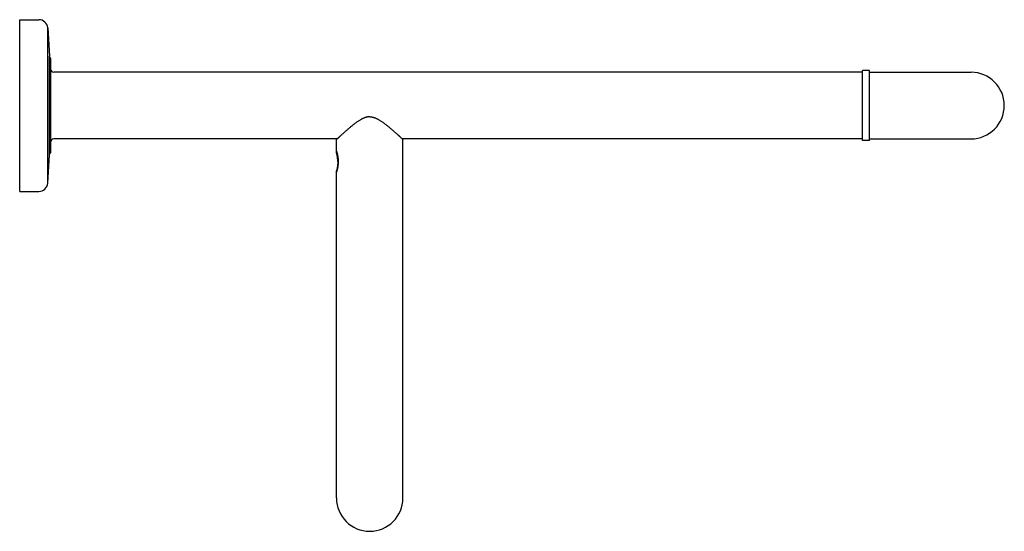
# Model space of a CAD drawing. Header units: millimetres. Extents: x 4086.473 to 4086.755, y 2180.383 to 2180.529.
import ezdxf

# ---------------------------------------------------------------- set-up
doc = ezdxf.new("R2010")
doc.units = ezdxf.units.MM
doc.layers.add('SANINDUSA', color=3, linetype='Continuous')

msp = doc.modelspace()

# ---------------------------------------------------------------- linework, layer by layer
at = {"layer": 'SANINDUSA'}
for p, q in [((4086.473217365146, 2180.479777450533), (4086.473217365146, 2180.528777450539)), ((4086.473217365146, 2180.528777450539), (4086.478678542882, 2180.528777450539)), ((4086.481217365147, 2180.526465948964), (4086.481780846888, 2180.518377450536)), ((4086.481217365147, 2180.482088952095), (4086.481217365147, 2180.526465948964)), ((4086.481780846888, 2180.490177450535), (4086.481780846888, 2180.518377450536)), ((4086.482017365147, 2180.51777745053), (4086.482017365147, 2180.490777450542)), ((4086.716017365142, 2180.514277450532), (4086.714017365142, 2180.514277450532)), ((4086.714017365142, 2180.494277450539), (4086.714017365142, 2180.514277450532)), ((4086.716017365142, 2180.494277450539), (4086.716017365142, 2180.514277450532)), ((4086.714017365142, 2180.513777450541), (4086.483017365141, 2180.513777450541)), ((4086.716017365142, 2180.513777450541), (4086.745017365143, 2180.513777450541)), ((4086.563932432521, 2180.49477745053), (4086.483017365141, 2180.49477745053)), ((4086.563717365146, 2180.490927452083), (4086.563717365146, 2180.494577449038)), ((4086.714017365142, 2180.49477745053), (4086.582502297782, 2180.49477745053)), ((4086.582717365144, 2180.392277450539), (4086.582717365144, 2180.494577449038)), ((4086.716017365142, 2180.494277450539), (4086.714017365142, 2180.494277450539)), ((4086.716017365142, 2180.49477745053), (4086.745017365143, 2180.49477745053)), ((4086.481217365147, 2180.482088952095), (4086.481780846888, 2180.490177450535)), ((4086.563717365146, 2180.392277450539), (4086.563717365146, 2180.485627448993)), ((4086.473217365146, 2180.479777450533), (4086.478678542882, 2180.479777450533))]:
    msp.add_line(p, q, dxfattribs=at)
for centre, radius, start, end in [((4086.478678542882, 2180.526227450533), 0.002550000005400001, 5.366649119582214, 90), ((4086.481767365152, 2180.51777745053), 0.0002499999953, 0, 86.9085909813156), ((4086.483017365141, 2180.514777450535), 0.0009999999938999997, 180, 270), ((4086.745017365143, 2180.504277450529), 0.0094999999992, 270, 90), ((4086.483017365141, 2180.493777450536), 0.0009999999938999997, 90, 180), ((4086.481767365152, 2180.490777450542), 0.0002499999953, 273.0914090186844, 0), ((4086.478678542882, 2180.482327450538), 0.002550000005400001, 270, 354.6333508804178), ((4086.573217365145, 2180.392277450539), 0.0094999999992, 180, 0)]:
    msp.add_arc(centre, radius, start, end, dxfattribs=at)
for points, start_tangent, end_tangent in [([(4086.573217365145, 2180.501063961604), (4086.573042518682, 2180.501059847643), (4086.572867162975, 2180.501047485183), (4086.572689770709, 2180.501026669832), (4086.572508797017, 2180.500996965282), (4086.57232234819, 2180.500957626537), (4086.572129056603, 2180.500907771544), (4086.571927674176, 2180.500846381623), (4086.5717162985, 2180.500772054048), (4086.571493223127, 2180.500683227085), (4086.571256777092, 2180.50057817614), (4086.571004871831, 2180.500454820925), (4086.570735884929, 2180.500311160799), (4086.570448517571, 2180.500145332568), (4086.570141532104, 2180.499955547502), (4086.569814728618, 2180.499740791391), (4086.569472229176, 2180.49950335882), (4086.569123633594, 2180.499250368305), (4086.568772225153, 2180.498985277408), (4086.568421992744, 2180.498712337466), (4086.568078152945, 2180.498436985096), (4086.5677451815, 2180.498164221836), (4086.567425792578, 2180.497897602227), (4086.567120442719, 2180.497638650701), (4086.566829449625, 2180.497388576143), (4086.566553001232, 2180.497148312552), (4086.56629151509, 2180.496918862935), (4086.566045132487, 2180.496700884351), (4086.565813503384, 2180.496494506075), (4086.56559630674, 2180.496299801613), (4086.565393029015, 2180.496116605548), (4086.565203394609, 2180.49594491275), (4086.565027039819, 2180.495784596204), (4086.564863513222, 2180.495635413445), (4086.56471250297, 2180.495497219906), (4086.564573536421, 2180.49536969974), (4086.564446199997, 2180.495252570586), (4086.564330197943, 2180.495145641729), (4086.564225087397, 2180.49504857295), (4086.564130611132, 2180.4949611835), (4086.564046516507, 2180.494883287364), (4086.56397244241, 2180.494814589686), (4086.563908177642, 2180.494754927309), (4086.563853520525, 2180.494704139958), (4086.56380823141, 2180.494662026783), (4086.563772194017, 2180.494628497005), (4086.563745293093, 2180.494603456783), (4086.56372740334, 2180.494586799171), (4086.563718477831, 2180.494578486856)], (-1, 0), (0.6507913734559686, -0.7592566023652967)), ([(4086.573217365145, 2180.501063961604), (4086.573392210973, 2180.501059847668), (4086.573567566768, 2180.501047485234), (4086.573744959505, 2180.501026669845), (4086.573925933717, 2180.500996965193), (4086.574112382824, 2180.500957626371), (4086.574305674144, 2180.500907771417), (4086.574507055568, 2180.500846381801), (4086.574718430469, 2180.500772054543), (4086.574941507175, 2180.500683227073), (4086.575177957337, 2180.500578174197), (4086.575429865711, 2180.50045481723), (4086.575698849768, 2180.500311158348), (4086.575986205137, 2180.500145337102), (4086.576293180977, 2180.499955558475), (4086.576619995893, 2180.49974079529), (4086.576962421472, 2180.499503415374), (4086.577310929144, 2180.499250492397), (4086.577662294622, 2180.498985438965), (4086.578012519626, 2180.498712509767), (4086.578356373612, 2180.498437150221), (4086.578689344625, 2180.498164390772), (4086.579008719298, 2180.497897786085), (4086.579314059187, 2180.49763884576), (4086.579605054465, 2180.497388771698), (4086.579881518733, 2180.497148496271), (4086.580143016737, 2180.496919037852), (4086.580389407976, 2180.496701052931), (4086.580621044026, 2180.496494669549), (4086.580838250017, 2180.496299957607), (4086.581041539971, 2180.496116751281), (4086.581231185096, 2180.495945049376), (4086.5814075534, 2180.495784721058), (4086.581571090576, 2180.49563552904), (4086.58172210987, 2180.495497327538), (4086.581861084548, 2180.495369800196), (4086.581988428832, 2180.49525266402), (4086.582104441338, 2180.495145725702), (4086.582209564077, 2180.495048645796), (4086.582304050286, 2180.494961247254), (4086.58238815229, 2180.494883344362), (4086.582462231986, 2180.494814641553), (4086.582526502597, 2180.494754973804), (4086.582581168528, 2180.494704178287), (4086.582626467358, 2180.494662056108), (4086.582662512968, 2180.494628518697), (4086.582689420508, 2180.494603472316), (4086.582707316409, 2180.494586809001), (4086.582716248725, 2180.494578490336)], (1, 0), (0.6585046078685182, 0.7525766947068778)), ([(4086.563717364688, 2180.491277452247), (4086.563717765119, 2180.49127618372), (4086.563720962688, 2180.491266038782), (4086.563727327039, 2180.491245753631), (4086.563736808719, 2180.491215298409), (4086.56374931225, 2180.491174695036), (4086.563764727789, 2180.491123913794), (4086.563782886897, 2180.491063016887), (4086.563803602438, 2180.490992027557), (4086.563826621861, 2180.490911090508), (4086.563851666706, 2180.490820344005), (4086.563878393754, 2180.490720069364), (4086.563906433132, 2180.490610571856), (4086.563935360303, 2180.490492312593), (4086.563964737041, 2180.490365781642), (4086.563994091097, 2180.490231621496), (4086.564022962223, 2180.490090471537), (4086.564050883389, 2180.489943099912), (4086.564077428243, 2180.489790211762), (4086.56410218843, 2180.489632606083), (4086.564124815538, 2180.489470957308), (4086.564144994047, 2180.489306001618), (4086.56416247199, 2180.489138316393), (4086.564177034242, 2180.488968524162), (4086.564188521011, 2180.488797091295), (4086.564196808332, 2180.488624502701), (4086.564201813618, 2180.488451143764), (4086.564203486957, 2180.488277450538)], (-0.3009991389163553, 0.9536244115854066), (4.240846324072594e-05, -0.9999999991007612)), ([(4086.564094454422, 2180.488277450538), (4086.564093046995, 2180.48843770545), (4086.564088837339, 2180.48859763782), (4086.564081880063, 2180.488756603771), (4086.564072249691, 2180.488914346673), (4086.564060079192, 2180.489070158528), (4086.564045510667, 2180.489223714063), (4086.56402875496, 2180.489374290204), (4086.564010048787, 2180.489521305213), (4086.563989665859, 2180.489664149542), (4086.563967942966, 2180.489802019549), (4086.563945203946, 2180.489934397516), (4086.563921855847, 2180.490060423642), (4086.563898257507, 2180.490179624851), (4086.563874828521, 2180.490291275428), (4086.563851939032, 2180.490394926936), (4086.56382996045, 2180.490490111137), (4086.563809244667, 2180.490576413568), (4086.563790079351, 2180.490653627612), (4086.563772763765, 2180.490721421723), (4086.563757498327, 2180.490779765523), (4086.563744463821, 2180.490828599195), (4086.563733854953, 2180.490867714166), (4086.56372581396, 2180.490897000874), (4086.563720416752, 2180.4909164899), (4086.563717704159, 2180.490926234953)], (0, 1), (-0.9615239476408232, -0.2747211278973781)), ([(4086.564203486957, 2180.488277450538), (4086.564201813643, 2180.488103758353), (4086.564196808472, 2180.487930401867), (4086.564188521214, 2180.4877578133), (4086.564177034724, 2180.487586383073), (4086.56416247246, 2180.487416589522), (4086.56414499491, 2180.487248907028), (4086.564124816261, 2180.487083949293), (4086.564102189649, 2180.486922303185), (4086.564077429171, 2180.486764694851), (4086.564050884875, 2180.486611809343), (4086.564022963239, 2180.486464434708), (4086.563994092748, 2180.486323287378), (4086.563964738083, 2180.486189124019), (4086.563935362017, 2180.486062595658), (4086.563906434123, 2180.48594433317), (4086.563878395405, 2180.485834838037), (4086.563851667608, 2180.485734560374), (4086.563826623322, 2180.485643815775), (4086.5638036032, 2180.485562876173), (4086.563782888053, 2180.485491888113), (4086.563764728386, 2180.485430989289), (4086.563749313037, 2180.485380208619), (4086.563736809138, 2180.485339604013), (4086.563727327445, 2180.48530914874), (4086.563720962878, 2180.485288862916), (4086.563717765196, 2180.485278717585), (4086.563717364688, 2180.485277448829)], (-4.256493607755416e-05, -0.9999999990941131), (-0.3009991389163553, -0.9536244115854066)), ([(4086.564094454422, 2180.488277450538), (4086.564093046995, 2180.488117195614), (4086.564088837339, 2180.487957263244), (4086.56408188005, 2180.48779829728), (4086.564072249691, 2180.487640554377), (4086.564060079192, 2180.487484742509), (4086.564045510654, 2180.487331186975), (4086.564028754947, 2180.487180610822), (4086.564010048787, 2180.487033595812), (4086.563989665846, 2180.48689075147), (4086.563967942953, 2180.486752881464), (4086.563945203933, 2180.486620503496), (4086.563921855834, 2180.48649447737), (4086.563898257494, 2180.486375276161), (4086.563874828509, 2180.486263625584), (4086.56385193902, 2180.486159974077), (4086.563829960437, 2180.486064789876), (4086.563809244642, 2180.485978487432), (4086.563790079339, 2180.485901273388), (4086.563772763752, 2180.485833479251), (4086.563757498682, 2180.485775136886), (4086.563744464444, 2180.485726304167), (4086.563733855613, 2180.485687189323), (4086.563725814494, 2180.485657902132), (4086.563720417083, 2180.485638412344), (4086.563717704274, 2180.485628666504)], (0, -1), (-0.9615239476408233, 0.2747211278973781))]:
    msp.add_spline(points, degree=3, dxfattribs=dict(at, start_tangent=start_tangent, end_tangent=end_tangent))

doc.saveas('drawing.dxf')
